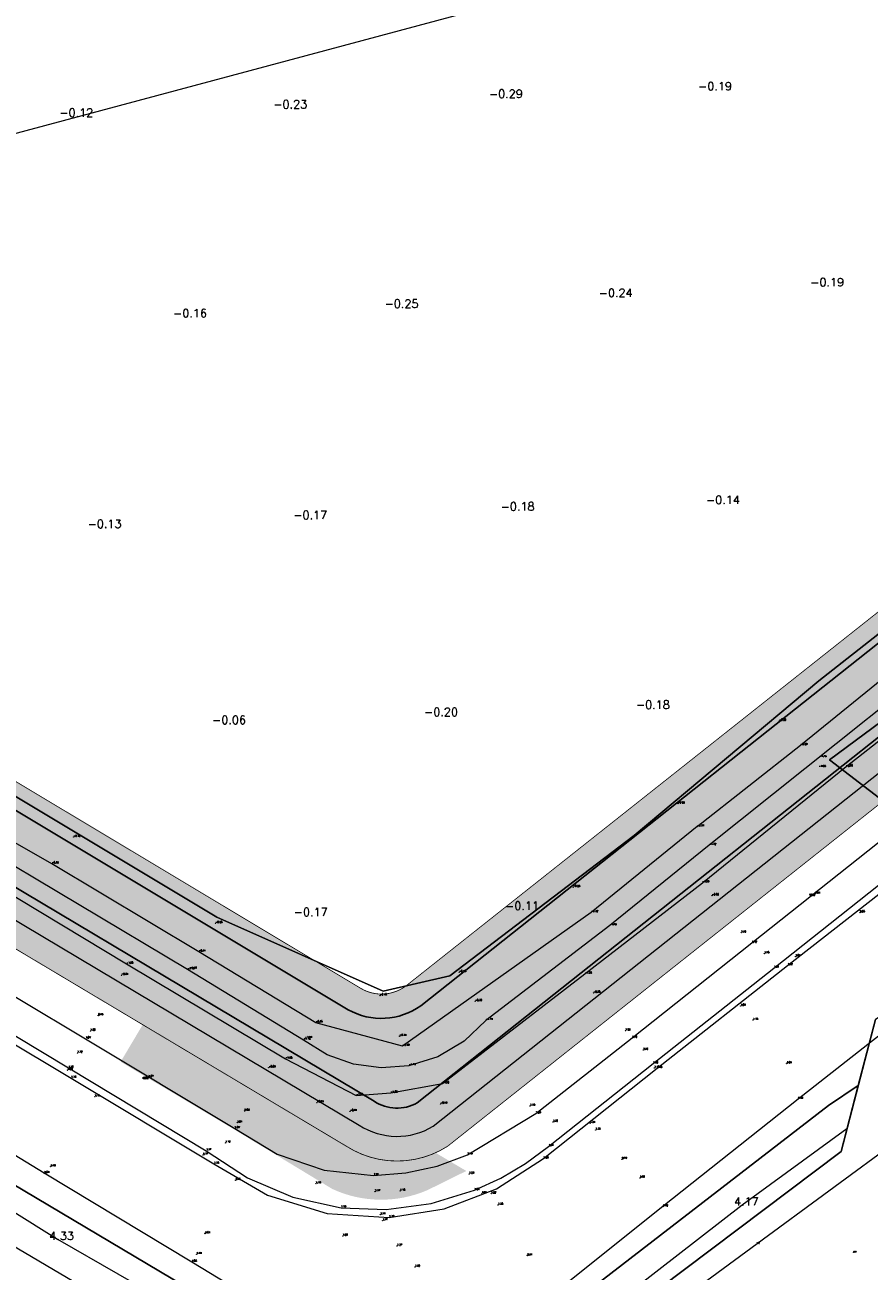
# Model space of a CAD drawing. Header units: metres. Extents: x 102665 to 103901, y 415762 to 419767.
# Tile 33 of 93: x 103109 to 103212, y 418103 to 418254. Entities that reach past the tile are written whole.
import ezdxf
from ezdxf.enums import TextEntityAlignment as Align

# ---------------------------------------------------------------- set-up
doc = ezdxf.new("R2010")
doc.units = ezdxf.units.M
doc.header["$MEASUREMENT"] = 0
for name, color, linetype, lineweight in [('B-WE-GW-TALUD-G', 90, 'Continuous', 13), ('DTM 15-11-2017_terristrisch', 3, 'Continuous', 0), ('DTM-Grondslag', 135, 'Continuous', 0), ('DTM-Hoogtecijfer', 7, 'Continuous', 0), ('DTM-Kant-asfalt', 137, 'Continuous', 0), ('DTM-Meetpunt', 40, 'Continuous', 0), ('DTM-Raster', 36, 'Continuous', 0), ('DTM-Teen-sloot', 142, 'Continuous', 0), ('DTM-Watergrens', 140, 'Continuous', 0), ('DTM_27-12-2009_terrestrisch', 97, 'Continuous', 0), ('DTM_31-01-2018_terrestrisch', 2, 'Continuous', 0), ('DTM_talud', 94, 'Continuous', 0), ('meetpunt', 7, 'Continuous', 0), ('mp', 7, 'Continuous', 0), ('N-WE-GW-TALUDLIJN-G', 90, 'Continuous', 18), ('N-WE-GW-VOORBELASTING-G', 90, 'Continuous', 35), ('N-WE-OG-ZONE_BELEMMERING-A', 7, 'Continuous', 18)]:
    doc.layers.add(name, color=color, linetype=linetype, lineweight=lineweight)
doc.layers.add('BK_Fillings-Niet toepasbaar', color=7, linetype='Continuous', lineweight=9, true_color=0xff8080)
doc.layers.add('N-RO-WH-WATER_HATCH', color=7, linetype='Continuous', lineweight=18, true_color=0xa7c2e4)
doc.styles.get("Standard").update_dxf_attribs({"font": 'txt.shx'})

# ---------------------------------------------------------------- blocks, each defined once
blk = doc.blocks.new('MP')
at = {"layer": 'mp', "color": 0, "linetype": 'ByBlock', "lineweight": -2, "elevation": -0.036, "flags": 128}
blk.add_lwpolyline([(-0.005000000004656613, -0.008660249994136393), (-0.01000000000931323, 0), (-0.005000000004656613, 0.008660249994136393), (0.005000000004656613, 0.008660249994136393), (0.01000000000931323, 0), (0.005000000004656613, -0.008660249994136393), (-0.005000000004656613, -0.008660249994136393)], close=True, dxfattribs=at)

msp = doc.modelspace()

# ---------------------------------------------------------------- hatches: boundary and pattern name
at = {"layer": 'BK_Fillings-Niet toepasbaar'}
h = msp.add_hatch(color=256, dxfattribs=at)
h.dxf.hatch_style = 1
edge = h.paths.add_edge_path()
edge.add_line((103162.8071594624, 418115.290525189), (103125.9350221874, 418137.1260305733))
edge.add_line((103125.9350221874, 418137.1260305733), (103120.8258507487, 418128.5416590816))
edge.add_line((103120.8258507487, 418128.5416590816), (103134.7907087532, 418120.2182462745))
edge.add_line((103134.7907087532, 418120.2182462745), (103146.5470938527, 418113.0947561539))
edge.add_arc((103152.4699317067, 418125.9863558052), 14.18708390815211, 245.3243462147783, 293.171905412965)
edge.add_line((103158.0524239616, 418112.9437667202), (103162.8071594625, 418115.2905251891))
edge.add_line((103162.8071594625, 418115.2905251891), (103140.9424564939, 418128.1940365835))
edge.add_line((103140.9424564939, 418128.1940365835), (103125.9350221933, 418137.1260305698))
edge.add_line((103125.9350221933, 418137.1260305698), (103162.8071594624, 418115.290525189))
at = {"layer": 'N-RO-WH-WATER_HATCH', "transparency": 33554687}
h = msp.add_hatch(color=256, dxfattribs=at)
h.dxf.hatch_style = 1
edge = h.paths.add_edge_path()
edge.add_line((102994.7155803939, 418216.5549733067), (103019.8460106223, 418202.2572684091))
edge.add_line((103019.8460106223, 418202.2572684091), (103151.6146730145, 418123.754278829))
edge.add_arc((103154.3894348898, 418127.9017659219), 4.990085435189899, 236.2165897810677, 299.5505656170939)
edge.add_line((103156.8505025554, 418123.5607869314), (103233.9592729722, 418184.6365101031))
edge.add_arc((103229.0562082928, 418190.9578989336), 7.999999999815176, 307.7982619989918, 338.1082114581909)
edge.add_line((103236.4793258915, 418187.9750605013), (103241.1792994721, 418199.6714555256))
edge.add_line((103241.1792994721, 418199.6714555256), (103267.6649151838, 418265.5837885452))
edge.add_line((103267.6649151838, 418265.5837885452), (103286.062468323, 418336.1478269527))
edge.add_line((103286.062468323, 418336.1478269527), (103289.35340789, 418352.799868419))
edge.add_arc((103267.2803389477, 418357.162164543), 22.50000000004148, 348.8207063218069, 401.9508086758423)
edge.add_arc((103267.280338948, 418357.1621645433), 22.49999999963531, 41.95080867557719, 46.81058128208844)
edge.add_arc((103314.5047993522, 418407.469722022), 46.49999999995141, 216.9952642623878, 226.8105812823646, ccw=False)
edge.add_arc((103273.3725089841, 418376.479647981), 4.999999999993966, 36.99526426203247, 104.9857698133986)
edge.add_line((103272.0796133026, 418381.3095983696), (103272.0795580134, 418381.3095835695))
edge.add_line((103272.0795580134, 418381.3095835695), (103100.3515442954, 418335.3403255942))
edge.add_line((103100.3515442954, 418335.3403255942), (103102.6787841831, 418326.6464223))
edge.add_line((103102.6787841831, 418326.6464223), (103268.3295967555, 418370.9888960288))
edge.add_arc((103269.6225078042, 418366.1589497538), 4.999999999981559, 42.627233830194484, 104.9859521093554, ccw=False)
edge.add_arc((103314.5047993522, 418407.469722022), 55.99999999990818, 222.627233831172, 227.2989196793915)
edge.add_arc((103267.7108379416, 418356.7615011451), 12.9999890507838, -11.179266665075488, 47.29894669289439, ccw=False)
edge.add_line((103280.4641571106, 418354.2410715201), (103277.2855412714, 418338.1573842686))
edge.add_line((103277.2855412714, 418338.1573842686), (103259.1004668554, 418268.4083105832))
edge.add_line((103259.1004668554, 418268.4083105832), (103228.1881705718, 418191.4797018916))
edge.add_line((103228.1881705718, 418191.4797018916), (103157.2684235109, 418135.3428331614))
edge.add_arc((103152.4981498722, 418141.9721206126), 8.167188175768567, 240.4870041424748, 305.73787040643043, ccw=False)
edge.add_line((103148.4748217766, 418134.8646742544), (103057.7237901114, 418189.2459584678))
edge.add_line((103057.7237901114, 418189.2459584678), (103028.8361156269, 418200.1920626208))
edge.add_line((103028.8361156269, 418200.1920626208), (102996.2447540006, 418218.9373056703))
edge.add_line((102996.2447540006, 418218.9373056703), (102986.1556681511, 418224.9435906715))
edge.add_arc((102990.3285939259, 418231.8268200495), 8.049357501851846, 188.0813954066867, 238.7738565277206, ccw=False)
edge.add_line((102982.3591717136, 418230.6952433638), (102981.2796353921, 418238.4612698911))
edge.add_line((102981.2796353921, 418238.4612698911), (102975.4332560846, 418280.5192682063))
edge.add_line((102975.4332560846, 418280.5192682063), (102974.0595793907, 418290.4012975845))
edge.add_arc((102976.040531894, 418290.6766649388), 2.000000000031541, 104.98595211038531, 187.9138327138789, ccw=False)
edge.add_line((102975.5233674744, 418292.6086434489), (102978.9851337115, 418293.5353112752))
edge.add_line((102978.9851337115, 418293.5353112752), (103021.0716738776, 418304.8013067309))
edge.add_line((103021.0716738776, 418304.8013067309), (103043.2690298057, 418310.7432375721))
edge.add_line((103043.2690298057, 418310.7432375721), (103052.9256102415, 418313.3281730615))
edge.add_line((103052.9256102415, 418313.3281730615), (103068.8691594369, 418317.596076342))
edge.add_line((103068.8691594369, 418317.596076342), (103066.5419129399, 418326.2899399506))
edge.add_line((103066.5419129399, 418326.2899399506), (102973.6229035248, 418301.4167888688))
edge.add_arc((102976.5965989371, 418290.3079124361), 11.50000000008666, 104.9859521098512, 187.9138327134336)
edge.add_line((102965.2061220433, 418288.7245501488), (102972.9441484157, 418233.0583193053))
edge.add_arc((102980.8679584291, 418234.1597887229), 8.000000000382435, 187.9138327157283, 239.1143796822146)
edge.add_line((102976.7613513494, 418227.2942386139), (102994.7155803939, 418216.5549733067))
at = {"layer": 'N-WE-OG-ZONE_BELEMMERING-A', "true_color": 0x2776bb, "transparency": 33554483}
h = msp.add_hatch(color=152, dxfattribs=at)
h.dxf.hatch_style = 1
edge = h.paths.add_edge_path()
edge.add_line((103088.3225627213, 418154.0268911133), (103148.2138964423, 418118.3073522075))
edge.add_arc((103154.3894348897, 418127.9017659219), 11.41008543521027, 237.2322446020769, 302.5448021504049)
edge.add_line((103160.5275922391, 418118.2833942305), (103237.9235618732, 418179.5865999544))
edge.add_arc((103229.0562082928, 418190.9578989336), 14.4199999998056, 307.9471514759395, 338.1082114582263)
edge.add_line((103242.4363777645, 418185.5813326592), (103247.1363513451, 418197.2777276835))
edge.add_line((103247.1363513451, 418197.2777276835), (103273.7742216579, 418263.5689628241))
edge.add_line((103273.7742216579, 418263.5689628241), (103292.3233429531, 418334.714342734))
edge.add_line((103292.3233429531, 418334.714342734), (103295.6515902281, 418351.5551599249))
edge.add_arc((103267.2803389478, 418357.1621645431), 28.91999999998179, 348.8207063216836, 401.9508086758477)
edge.add_arc((103267.2803389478, 418357.162164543), 28.91999999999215, 41.95080867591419, 46.81058128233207)
edge.add_arc((103314.5047993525, 418407.4697220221), 40.08000000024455, 216.9952642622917, 226.8105812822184, ccw=False)
edge.add_arc((103273.3725089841, 418376.479647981), 11.41999999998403, 36.99526426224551, 104.9857698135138)
edge.add_line((103270.4195352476, 418387.5112546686), (103270.4194615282, 418387.511234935))
edge.add_line((103270.4194615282, 418387.511234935), (103092.7023147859, 418339.9387607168))
edge.add_line((103092.7023147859, 418339.9387607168), (103098.2928605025, 418319.0540792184))
edge.add_line((103098.2928605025, 418319.0540792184), (103256.8054109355, 418361.4857370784))
edge.add_arc((103260.6841440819, 418346.9958982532), 14.99999999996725, -11.179293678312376, 104.9859521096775, ccw=False)
edge.add_line((103275.3995233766, 418344.0877008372), (103274.3598989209, 418338.8272367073))
edge.add_line((103274.3598989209, 418338.8272367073), (103256.245650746, 418269.3498179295))
edge.add_line((103256.245650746, 418269.3498179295), (103225.7015501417, 418193.3375041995))
edge.add_line((103225.7015501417, 418193.3375041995), (103155.4665310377, 418137.7426351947))
edge.add_arc((103152.5130287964, 418141.684089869), 4.925265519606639, 239.06844152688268, 306.8458054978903, ccw=False)
edge.add_line((103149.9813743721, 418137.4592861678), (103081.8210851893, 418178.3033844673))
edge.add_line((103081.8210851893, 418178.3033844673), (103088.3225627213, 418154.0268911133))

# ---------------------------------------------------------------- linework, layer by layer
for points in [[(103019.8460106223, 418202.2572684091), (103151.6146730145, 418123.754278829, 0.283602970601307), (103156.8505025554, 418123.5607869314), (103233.9592729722, 418184.6365101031, 0.1330285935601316), (103236.4793258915, 418187.9750605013), (103241.1792994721, 418199.6714555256), (103267.6649151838, 418265.5837885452), (103286.062468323, 418336.1478269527), (103289.35340789, 418352.799868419, 0.2360679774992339), (103284.0140172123, 418372.2032420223, 0.02120793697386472), (103282.6796195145, 418373.5668028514, -0.04285360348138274), (103277.3659352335, 418379.4883930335, 0.305685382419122), (103272.0796133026, 418381.3095983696), (103272.0795580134, 418381.3095835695), (103100.3515442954, 418335.3403255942)], [(103102.6787841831, 418326.6464223), (103268.3295967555, 418370.9888960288, -0.2790108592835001), (103273.3013841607, 418369.5450786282, 0.02038689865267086), (103276.5270818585, 418366.3152207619, -0.2608449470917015), (103280.4641571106, 418354.2410715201), (103277.2855412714, 418338.1573842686), (103259.1004668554, 418268.4083105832), (103228.1881705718, 418191.4797018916), (103157.2684235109, 418135.3428331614, -0.292661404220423), (103148.4748217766, 418134.8646742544), (103057.7237901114, 418189.2459584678)]]:
    msp.add_lwpolyline(points, format="xyb")
at = {"layer": 'B-WE-GW-TALUD-G', "extrusion": (-0.1035900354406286, 0.1267953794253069, 0.9865049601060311), "elevation": 42330.50624152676, "flags": 128}
msp.add_lwpolyline([(-344472.9544013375, -255049.4366809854), (-344488.9149490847, -255049.1435178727), (-344505.4972341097, -255049.0946573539)], dxfattribs=at)
at = {"layer": 'B-WE-GW-TALUD-G'}
msp.add_polyline3d([(103190.853, 418157.089, -0.3410000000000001), (103177.98, 418146.668, -0.419), (103155.072, 418130.444, -0.493), (103144.521, 418133.285, -0.347), (103130.307, 418141.89, -0.306), (103112.461, 418152.575, -0.321), (103102.973, 418157.978, -0.5540000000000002), (103087.639, 418167.441, -0.332), (103071.725, 418176.88, -0.369), (103055.262, 418187.01, -0.208), (103038.37, 418196.7800000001, -0.314), (103017.835, 418208.387, -0.751), (103003.384, 418217.493, -0.607), (102984.204, 418228.567, -0.5760000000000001), (102982.2700441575, 418229.7634883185, -0.4950000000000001), (102980.7002346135, 418231.4089267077, -0.414), (102979.596, 418233.397, -0.333), (102979.2344452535, 418234.5098922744, -0.2826666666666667), (102979.0212294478, 418235.6604530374, -0.2323333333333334), (102978.96, 418236.8290000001, -0.182)], dxfattribs=at)
at = {"layer": 'DTM 15-11-2017_terristrisch', "flags": 128}
msp.add_lwpolyline([(103217.3617547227, 418002.5410318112), (103254.1539330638, 418144.9103371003), (103268.6162776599, 418200.8731543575), (103262.9999574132, 418199.8700267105), (103265.1248435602, 418206.5084692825), (103253.632533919, 418210.1870202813), (103250.7423998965, 418203.2743562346), (103248.2449816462, 418197.30099541), (103245.3567892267, 418193.6540857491), (103241.5267903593, 418190.8194603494), (103206.8999536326, 418165.1917475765), (103215.42625007, 418158.6832844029), (103219.2510451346, 418153.1512489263), (103240.6876146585, 418167.9722828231), (103245.5890089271, 418166.396218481), (103243.0391455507, 418146.5659990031), (103234.0296282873, 418144.778726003), (103223.490192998, 418140.7786388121), (103212.4832827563, 418133.6721009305), (103208.3185059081, 418117.6611136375), (103176.8223809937, 418093.9425115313)], dxfattribs=at)
at = {"layer": 'DTM-Kant-asfalt', "extrusion": (-0.01852684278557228, -0.01470046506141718, 0.9997202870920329), "elevation": -8057.10121628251, "flags": 128}
msp.add_lwpolyline([(-263411.3424060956, 340650.5684309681), (-263411.3424060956, 340676.022394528)], dxfattribs=at)
at = {"layer": 'DTM-Kant-asfalt', "extrusion": (-0.01959686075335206, -0.01554808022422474, 0.9996870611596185), "elevation": -8521.863913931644, "flags": 128}
msp.add_lwpolyline([(-263422.3324046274, 340627.8262508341), (-263422.3324046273, 340652.7706815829)], dxfattribs=at)
at = {"layer": 'DTM-Kant-asfalt'}
for points in [[(102975.943, 418215.52, 1.686), (102979.291, 418213.46, 1.654), (102986.763, 418208.964, 1.578), (103003.113, 418199.222, 1.345), (103016.243, 418191.321, 1.19), (103033.781, 418180.834, 1.093), (103050.322, 418170.956, 1.077), (103067.586, 418160.6679999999, 1.076), (103083.964, 418150.855, 1.059), (103100.585, 418140.895, 1.072), (103116.571, 418131.342, 1.066), (103134.684, 418120.438, 1.071), (103139.842022, 418117.31411, 1.082333), (103145.556383, 418115.387982, 1.093667), (103151.553, 418114.7520000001, 1.105), (103155.453318, 418115.045646, 1.119333), (103159.272676, 418115.888986, 1.133667), (103162.934, 418117.265, 1.148), (103171.26, 418122.259, 1.23), (103182.952, 418131.438, 1.399), (103197.49, 418142.966, 1.719)], [(102972.586, 418211.693, 1.837), (102978.113, 418209.305, 1.748), (102985.062, 418205.159, 1.658), (103001.046, 418195.66, 1.451), (103014.372, 418187.688, 1.286), (103030.863, 418177.847, 1.182), (103048.141, 418167.5220000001, 1.179), (103065.456, 418157.175, 1.153), (103081.923, 418147.306, 1.152), (103098.465, 418137.4179999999, 1.162), (103114.5, 418127.798, 1.161), (103131.221, 418117.739, 1.174), (103136.218971, 418114.437224, 1.177667), (103141.73723, 418112.106933, 1.181333), (103147.589, 418110.827, 1.185), (103153.08735, 418110.6145570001, 1.209333), (103158.542956, 418111.331045, 1.233667), (103163.8, 418112.956, 1.258), (103166.984365, 418114.399372, 1.276333), (103169.995605, 418116.175867, 1.294667), (103172.799, 418118.265, 1.313), (103185.484, 418128.319, 1.496), (103200.173, 418139.914, 1.809)]]:
    msp.add_polyline3d(points, dxfattribs=at)
at = {"layer": 'DTM-Raster', "extrusion": (-0.02028316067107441, -0.01583422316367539, 0.9996688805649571), "elevation": -8712.367746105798, "flags": 128}
msp.add_lwpolyline([(-266093.5429079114, 338541.2827857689), (-266093.5429079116, 338564.4836028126)], dxfattribs=at)
at = {"layer": 'DTM-Raster'}
for points in [[(102964.647, 418214.9320000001, 1.844), (102966.897, 418213.646, 1.813), (102980.72, 418206.732, 1.683), (102985.21, 418204.018, 1.588), (103000.686, 418194.79, 1.388), (103013.969, 418186.827, 1.235), (103031.67, 418176.244, 1.199), (103049.386, 418165.648, 1.172), (103056.096, 418161.663, 1.176), (103084.557, 418144.7260000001, 1.124), (103097.794, 418136.729, 1.151), (103114.821, 418126.559, 1.126), (103132.16, 418116.144, 1.184), (103138.680093, 418112.338768, 1.184667), (103145.900356, 418110.134405, 1.185333), (103153.434, 418109.649, 1.186), (103160.135425, 418110.701736, 1.218), (103166.474154, 418113.1179070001, 1.25), (103172.176, 418116.7929999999, 1.282), (103185.979, 418127.766, 1.475), (103201.827, 418140.2420000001, 1.818)], [(103244.095, 418144.876, 4.505), (103237.558, 418144.66, 4.253), (103225.466, 418140.441, 4.425), (103218.88, 418136.385, 4.446000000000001), (103203.095, 418124.009, 4.438000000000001), (103186.693, 418110.964, 4.421), (103170.314, 418097.925, 4.449), (103164.759, 418093.534, 4.475000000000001), (103152.44, 418090.757, 4.574), (103148.88, 418092.432, 4.582), (103129.467, 418104.2310000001, 4.552), (103111.544, 418115.011, 4.544), (103093.499, 418126.016, 4.508), (103075.597, 418136.8890000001, 4.525), (103057.442, 418147.921, 4.536), (103039.248, 418158.91, 4.548), (103021.25, 418169.779, 4.539000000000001), (103003.279, 418180.754, 4.474), (102985.037, 418191.724, 4.4), (102983.453, 418189.173, 4.483000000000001)]]:
    msp.add_polyline3d(points, dxfattribs=at)
at = {"layer": 'DTM-Raster', "color": 36}
msp.add_polyline3d([(103181.596, 418094.339, 2.743), (103198.112, 418106.473, 2.519), (103215.555, 418119.255, 2.277), (103230.367, 418129.892, 2.465), (103237.057, 418131.904, 3.971)], dxfattribs=at)
at = {"layer": 'DTM-Teen-sloot', "extrusion": (0.002602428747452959, 0.002100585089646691, 0.9999944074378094), "elevation": 1145.323715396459, "flags": 128}
msp.add_lwpolyline([(103191.1296836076, 418148.7976830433), (103208.5798192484, 418162.8827141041)], dxfattribs=at)
at = {"layer": 'DTM-Teen-sloot'}
for points in [[(102978.787, 418226.081, -1.735), (102992.034, 418217.956, -1.576), (103007.938, 418208.466, -1.579), (103020.997, 418200.575, -1.585), (103040.547, 418188.8010000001, -1.545), (103055.523, 418179.857, -1.571), (103072.923, 418169.51, -1.578), (103089.028, 418159.83, -1.576), (103105.775, 418149.89, -1.577), (103121.525, 418140.4210000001, -1.58), (103140.843, 418128.8970000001, -1.583), (103149.437, 418124.433, -1.578), (103153.624, 418124.754, -1.576), (103159.901, 418125.888, -1.555), (103177.218, 418139.209, -1.577), (103191.475, 418150.281, -1.585)], [(103258.606, 418223.23, -1.745), (103252.86, 418209.5900000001, -1.7), (103251.7358872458, 418206.6642406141, -1.704333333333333), (103250.3248387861, 418203.8655552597, -1.708666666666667), (103248.641, 418201.222, -1.713), (103246.9015777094, 418198.9919590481, -1.729666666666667), (103244.9679833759, 418196.9280100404, -1.746333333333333), (103242.856, 418195.047, -1.763), (103230.981, 418185.6660000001, -1.738), (103192.316, 418154.831, -1.718), (103180.225, 418145.076, -1.726), (103165.184, 418133.572, -1.713), (103162.5256809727, 418131.0289594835, -1.712), (103159.356395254, 418129.1609811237, -1.711), (103155.844, 418128.067, -1.71), (103152.4696375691, 418127.7946734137, -1.71425), (103149.1135976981, 418128.2390605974, -1.7185), (103145.9264021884, 418129.3802303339, -1.72275), (103143.051, 418131.167, -1.727), (103128.949, 418139.725, -1.725), (103102.584, 418155.425, -1.72)], [(103208.925, 418164.366, -1.66), (103220.04, 418173.082, -1.74), (103232.559, 418182.937, -1.732), (103242.767, 418191.11, -1.733), (103244.2167470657, 418192.0764357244, -1.721), (103245.5728105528, 418193.17044504, -1.709), (103246.824, 418194.383, -1.697), (103248.1498570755, 418195.9504249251, -1.711), (103249.3005851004, 418197.6505845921, -1.725), (103250.263, 418199.464, -1.739), (103253.776, 418208.841, -1.718)]]:
    msp.add_polyline3d(points, dxfattribs=at)
at = {"layer": 'DTM_27-12-2009_terrestrisch', "elevation": 12.40950780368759, "flags": 128}
msp.add_lwpolyline([(102938.8509415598, 418202.2158476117), (103138.3106475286, 418081.3340571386), (103157.900294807, 418075.8605335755), (103169.3547065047, 418080.2914812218), (103178.2058428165, 418087.0682246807), (103182.2223645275, 418090.1434159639), (103176.8223809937, 418093.9425115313), (103208.3185059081, 418117.6611136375), (103210.4008943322, 418125.666607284), (103206.7910947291, 418123.2490761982), (103167.3875088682, 418092.837954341), (103154.7912494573, 418088.3608775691), (103147.7231333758, 418089.9525933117), (103006.7964575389, 418173.6306369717), (102983.740804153, 418187.3203941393), (102957.3871436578, 418201.7279435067), (102945.471763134, 418213.4802700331), (102942.8189198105, 418215.2509132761), (102938.8509415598, 418202.2158476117)], close=True, dxfattribs=at)
at = {"layer": 'DTM_27-12-2009_terrestrisch'}
msp.add_polyline3d([(103016.0520518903, 418215.9252325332, 0), (103132.5049217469, 418146.0837690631, 0), (103152.7085263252, 418137.1083250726, 0), (103160.7957000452, 418138.9714564, 0), (103183.1908835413, 418155.9985996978, 0), (103205.6325300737, 418174.8011055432, 0), (103222.2167943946, 418187.7943609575, 0), (103238.1114951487, 418199.2338482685, 0), (103243.4247821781, 418203.6848551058, 0), (103247.3711006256, 418211.9716183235, 0), (103252.3925824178, 418225.1438872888, 0), (103256.3389008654, 418225.3941586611, 0), (103260.118473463, 418223.6978749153, 0), (103253.632533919, 418210.1870202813, 0), (103265.1248435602, 418206.5084692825, 0), (103262.9999574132, 418199.8700267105, 0), (103268.6162776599, 418200.8731543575, 0), (103256.6658205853, 418154.6302204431, 0), (103276.5040292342, 418168.5741932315, 0), (103292.2724401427, 418167.9784355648, 0), (103306.8182413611, 418174.2990520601, 0), (103330.7683749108, 418188.6344709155, 0), (103356.5408012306, 418190.719622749, 0), (103377.9248490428, 418200.5123893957, 0)], dxfattribs=at)
at = {"layer": 'DTM_31-01-2018_terrestrisch', "elevation": 7.130224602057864, "flags": 128}
for points in [[(103222.2167943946, 418187.7943609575), (103205.6325300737, 418174.8011055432), (103183.1908835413, 418155.9985996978), (103160.7957000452, 418138.9714564), (103152.7085263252, 418137.1083250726), (103132.5049217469, 418146.0837690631), (103016.0520518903, 418215.9252325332)], [(103215.42625007, 418158.6832844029), (103206.8999536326, 418165.1917475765), (103241.5267903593, 418190.8194603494)], [(103006.7964575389, 418173.6306369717), (103147.7231333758, 418089.9525933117)], [(103167.3875088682, 418092.837954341), (103206.7910947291, 418123.2490761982), (103210.4008943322, 418125.666607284), (103212.4832827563, 418133.6721009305)]]:
    msp.add_lwpolyline(points, dxfattribs=at)
at = {"layer": 'DTM_talud'}
for points in [[(102941.8951305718, 418212.2162057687, 4.266877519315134), (102946.446, 418207.588, 4.209), (102964.132, 418196.846, 4.271), (102981.952, 418185.98, 4.180000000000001), (103003.073, 418173.6550000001, 4.256), (103025.3, 418160.023, 4.116000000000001), (103047.256, 418147.46, 4.226), (103069.192, 418133.826, 4.375), (103091.559, 418120.467, 4.402), (103113.149, 418107.0140000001, 4.331000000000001), (103135.147, 418094.39, 4.354), (103143.804, 418089.016, 4.407), (103156.337, 418084.341, 4.254), (103167.5, 418088.989, 4.207), (103175.717, 418095.196, 4.212000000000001), (103196.315, 418111.18, 4.173), (103209.0378915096, 418120.4267056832, 4.128038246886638)], [(102944.075, 418204.787, 3.316), (102961.437, 418194.445, 3.031), (102979.508, 418184.133, 3.175), (102999.086, 418173.191, 3.455), (103017.218, 418162.671, 3.583), (103035.595, 418151.698, 3.55), (103053.153, 418140.661, 3.491), (103071.816, 418128.713, 3.488), (103089.821, 418117.501, 3.394), (103106.652, 418106.898, 3.167), (103124.547, 418096.312, 3.187), (103139.503, 418087.169, 3.175), (103146.466, 418083.189, 3.201), (103151.964, 418081.075, 3.21), (103156.802, 418080.816, 3.178), (103161.763, 418081.866, 3.111000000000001), (103166.277, 418083.592, 3.024), (103170.726, 418086.037, 2.786), (103179.2900073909, 418092.2064416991, 2.597203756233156)]]:
    msp.add_polyline3d(points, dxfattribs=at)
at = {"layer": 'N-WE-GW-TALUDLIJN-G', "transparency": 33554687, "flags": 128}
msp.add_lwpolyline([(103018.1250227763, 418199.3016341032), (103149.7973440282, 418120.8560410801, 0.2899423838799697), (103158.7939419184, 418120.7372802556), (103236.0703055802, 418181.9457493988, 0.132606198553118), (103239.652708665, 418186.6998970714), (103244.3526822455, 418198.3962920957), (103270.9194055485, 418264.5104701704), (103289.3977006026, 418335.3841951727), (103292.7085143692, 418352.1367994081, 0.2360679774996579), (103286.5575363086, 418374.4894857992, 0.02120793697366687), (103285.0203101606, 418376.0603078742, -0.04285360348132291), (103280.097438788, 418381.5463746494, 0.3056853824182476), (103271.1952726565, 418384.6132844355), (103271.1952065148, 418384.6132667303), (103096.3760291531, 418337.8165396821)], format="xyb", dxfattribs=at)
msp.add_lwpolyline([(103100.4150816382, 418322.7277936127), (103204.6508497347, 418350.6302936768), (103206.2031212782, 418344.8341772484), (103207.3931215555, 418340.3907664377), (103209.5661655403, 418332.276711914), (103210.7561658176, 418327.8333011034), (103212.9292098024, 418319.7192465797), (103214.1192100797, 418315.275835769), (103216.2922540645, 418307.1617812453), (103217.4822543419, 418302.7183704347), (103219.6552983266, 418294.6043159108), (103220.845298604, 418290.1609051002), (103223.0183425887, 418282.0468505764), (103224.2083428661, 418277.6034397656), (103225.5268873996, 418272.6777366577), (103067.8504279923, 418230.4698672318)], dxfattribs=at)
at = {"layer": 'N-WE-GW-VOORBELASTING-G', "color": 6, "transparency": 33554687, "const_width": 0.1, "flags": 128}
msp.add_lwpolyline([(103088.3225627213, 418154.0268911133), (103148.2138964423, 418118.3073522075, 0.2929536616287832), (103160.5275922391, 418118.2833942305), (103237.9235618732, 418179.5865999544, 0.1323675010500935), (103242.4363777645, 418185.5813326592), (103247.1363513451, 418197.2777276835), (103273.7742216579, 418263.5689628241), (103292.3233429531, 418334.714342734), (103295.6515902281, 418351.5551599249, 0.2360679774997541), (103288.7886934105, 418376.4949627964, 0.02120793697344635), (103287.0735475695, 418378.247592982, -0.0428536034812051), (103282.4934945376, 418383.351621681, 0.3056853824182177), (103270.4195352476, 418387.5112546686), (103270.4194615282, 418387.511234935), (103092.7023147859, 418339.9387607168), (103098.2928605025, 418319.0540792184), (103256.8054109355, 418361.4857370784, -0.5552519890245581), (103275.3995233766, 418344.0877008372), (103274.3598989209, 418338.8272367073), (103256.245650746, 418269.3498179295), (103225.7015501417, 418193.3375041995), (103155.4665310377, 418137.7426351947, -0.3046687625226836), (103149.9813743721, 418137.4592861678), (103081.8210851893, 418178.3033844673)], format="xyb", close=True, dxfattribs=at)

# ---------------------------------------------------------------- block references
at = {"layer": 'DTM-Grondslag', "xscale": 2.5, "yscale": 2.5, "zscale": 2.5}
for p in [(103205.166, 418148.91, 1.94), (103124.203, 418126.6679999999, 1.067)]:
    msp.add_blockref('MP', p, dxfattribs=at)
at = {"layer": 'DTM-Meetpunt', "xscale": 2.5, "yscale": 2.5, "zscale": 2.5}
for p in [(103200.817, 418169.913, -0.203), (103188.515, 418159.863, -0.256), (103115.108, 418155.808, -0.315), (103175.789, 418149.735, -0.226), (103192.643, 418148.705, -0.502), (103210.608, 418146.66, 2.047), (103132.347, 418145.357, -0.252), (103196.194, 418144.203, 1.464), (103199.001, 418141.669, 1.778), (103202.796, 418141.321, 1.832), (103129.251, 418139.823, -1.459), (103120.927, 418139.053, -0.8059999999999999), (103161.942, 418139.401, -0.177), (103152.313, 418136.561, -0.179), (103178.246, 418136.891, -0.5810000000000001), (103163.876, 418135.875, -0.297), (103196.116, 418135.323, 1.685), (103118.104, 418134.159, 0.731), (103197.628, 418133.595, 1.75), (103117.162, 418132.29, 0.997), (103182.136, 418132.3070000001, 1.256), (103143.224, 418131.3890000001, -1.435), (103154.706, 418131.652, -0.136), (103115.584, 418129.623, 1.123), (103184.293, 418129.964, 1.458), (103114.366, 418127.524, 1.087), (103138.808, 418127.826, -0.627), (103185.649, 418127.788, 1.459), (103201.725, 418128.3180000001, 3.64), (103117.693, 418124.301, 1.143), (103144.647, 418123.593, -0.238), (103159.664, 418123.431, -0.4920000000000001), (103170.551, 418123.179, 1.125), (103203.095, 418124.009, 4.438000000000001), (103135.863, 418122.556, 0.8300000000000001), (103148.686, 418122.532, -0.412), (103134.985, 418121.134, 1.01), (103173.324, 418121.2329999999, 1.297), (103177.841, 418121.08, 1.306), (103178.517, 418120.277, 1.36), (103133.554, 418118.705, 1.119), (103130.815, 418117.225, 1.168), (103112.324, 418115.819, 4.491000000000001), (103181.711, 418116.716, 2.774), (103111.544, 418115.011, 4.544), (103134.786, 418114.173, 1.155), (103163.15, 418114.934, 1.228), (103183.89, 418114.451, 3.603), (103144.537, 418113.751, 1.127), (103151.715, 418112.79, 1.167), (103154.766, 418112.848, 1.18), (103164.696, 418112.556, 1.242), (103165.83, 418112.532, 1.215), (103166.662, 418111.141, 1.377), (103186.693, 418110.964, 4.421), (103152.354, 418109.9920000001, 1.138), (103152.637, 418109.241, 1.168), (103131.075, 418107.669, 3.813), (103147.814, 418107.414, 1.258), (103130.065, 418105.18, 4.437), (103154.39, 418106.172, 1.268), (103170.206, 418104.996, 3.413), (103209.857, 418105.418, 2.434), (103129.467, 418104.2310000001, 4.552), (103156.572, 418103.638, 1.296)]:
    msp.add_blockref('MP', p, dxfattribs=at)
at = {"layer": 'meetpunt', "xscale": 2.5, "yscale": 2.5, "zscale": 2.5}
msp.add_blockref('MP', (103205.166, 418148.91, 1.94), dxfattribs=at)

# ---------------------------------------------------------------- texts
at = {"layer": 'B-WE-GW-TALUD-G'}
for s, p in [('-0.29', (103203.396, 418166.963)), ('-0.34', (103190.853, 418157.089)), ('-0.32', (103112.461, 418152.575)), ('-0.42', (103177.98, 418146.668)), ('-0.31', (103130.307, 418141.89)), ('-0.35', (103144.521, 418133.285)), ('-0.49', (103155.072, 418130.444))]:
    msp.add_text(s, height=0.2, dxfattribs=at).set_placement(p, align=Align.BOTTOM_LEFT)
at = {"layer": 'DTM-Grondslag'}
for s, p in [('9020', (103205.166, 418148.91)), ('9050', (103124.203, 418126.6679999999, 1.067))]:
    msp.add_text(s, height=0.2, dxfattribs=at).set_placement(p, align=Align.TOP_RIGHT)
for s, p in [('1.94', (103205.166, 418148.91)), ('1.07', (103124.203, 418126.6679999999))]:
    msp.add_text(s, height=0.2, dxfattribs=at).set_placement(p, align=Align.BOTTOM_LEFT)
at = {"layer": 'DTM-Hoogtecijfer', "linetype": 'Continuous', "lineweight": 0}
for s, p in [('-0.19', (103190.9595778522, 418246.4659653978)), ('-0.29', (103165.5545778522, 418245.5439653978)), ('-0.12', (103113.3835778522, 418243.2429653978)), ('-0.23', (103139.3675778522, 418244.2659653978)), ('-0.19', (103204.5765778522, 418222.6719653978)), ('-0.24', (103178.8935778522, 418221.3789653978)), ('-0.16', (103127.1975778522, 418218.9069653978)), ('-0.25', (103152.8855778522, 418220.0569653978)), ('-0.14', (103191.9225778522, 418196.2549653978)), ('-0.18', (103166.9825778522, 418195.4499653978)), ('-0.13', (103116.8205778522, 418193.3299653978)), ('-0.17', (103141.7995778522, 418194.4109653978)), ('-0.20', (103157.6845778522, 418170.5049653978)), ('-0.18', (103183.4075778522, 418171.3869653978)), ('-0.06', (103131.9355778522, 418169.5389653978)), ('-0.17', (103141.8555778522, 418146.2209653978)), ('-0.11', (103167.5225778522, 418146.9809653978)), ('4.17', (103195.315889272, 418111.0869653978)), ('4.33', (103112.149889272, 418106.9209653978))]:
    msp.add_text(s, height=1, dxfattribs=at).set_placement(p)
at = {"layer": 'DTM-Hoogtecijfer'}
msp.add_text('2.43', height=0.1, dxfattribs=at).set_placement((103209.857, 418105.418), align=Align.BOTTOM_LEFT)
at = {"layer": 'DTM-Kant-asfalt'}
for s, p in [('1.72', (103197.49, 418142.966)), ('1.81', (103200.173, 418139.914)), ('1.07', (103116.571, 418131.342)), ('1.40', (103182.952, 418131.438)), ('1.16', (103114.5, 418127.798)), ('1.50', (103185.484, 418128.319)), ('1.23', (103171.26, 418122.259)), ('1.07', (103134.684, 418120.438)), ('1.31', (103172.799, 418118.265)), ('1.17', (103131.221, 418117.739)), ('1.15', (103162.934, 418117.265)), ('1.11', (103151.553, 418114.7520000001)), ('1.26', (103163.8, 418112.956)), ('1.19', (103147.589, 418110.827))]:
    msp.add_text(s, height=0.2, dxfattribs=at).set_placement(p, align=Align.BOTTOM_LEFT)
at = {"layer": 'DTM-Meetpunt'}
for s, p in [('-0.20', (103200.817, 418169.913)), ('-1.93', (103205.625, 418164.2910000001)), ('-0.26', (103188.515, 418159.863)), ('-0.32', (103115.108, 418155.808)), ('-0.23', (103175.789, 418149.735)), ('-0.50', (103192.643, 418148.705)), ('1.94', (103205.166, 418148.91)), ('-0.25', (103132.347, 418145.357)), ('2.05', (103210.608, 418146.66)), ('1.46', (103196.194, 418144.203)), ('1.78', (103199.001, 418141.669)), ('1.83', (103202.796, 418141.321)), ('-1.46', (103129.251, 418139.823)), ('-0.18', (103161.942, 418139.401)), ('-0.81', (103120.927, 418139.053)), ('-0.18', (103152.313, 418136.561)), ('-0.58', (103178.246, 418136.891)), ('-0.30', (103163.876, 418135.875)), ('1.69', (103196.116, 418135.323)), ('0.73', (103118.104, 418134.159)), ('1.75', (103197.628, 418133.595)), ('1.00', (103117.162, 418132.29)), ('1.26', (103182.136, 418132.3070000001)), ('-1.44', (103143.224, 418131.3890000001)), ('-0.14', (103154.706, 418131.652)), ('1.12', (103115.584, 418129.623)), ('1.46', (103184.293, 418129.964)), ('1.09', (103114.366, 418127.524)), ('-0.63', (103138.808, 418127.826)), ('1.46', (103185.649, 418127.788)), ('3.64', (103201.725, 418128.3180000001)), ('1.14', (103117.693, 418124.301)), ('-0.24', (103144.647, 418123.593)), ('-0.49', (103159.664, 418123.431)), ('1.13', (103170.551, 418123.179)), ('4.44', (103203.095, 418124.009)), ('1.01', (103134.985, 418121.134)), ('0.83', (103135.863, 418122.556)), ('-0.41', (103148.686, 418122.532)), ('1.30', (103173.324, 418121.2329999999)), ('1.31', (103177.841, 418121.08)), ('1.36', (103178.517, 418120.277)), ('1.12', (103133.554, 418118.705)), ('1.17', (103130.815, 418117.225)), ('2.77', (103181.711, 418116.716)), ('4.49', (103112.324, 418115.819)), ('4.54', (103111.544, 418115.011)), ('1.16', (103134.786, 418114.173)), ('1.13', (103144.537, 418113.751)), ('1.23', (103163.15, 418114.934)), ('3.60', (103183.89, 418114.451)), ('1.17', (103151.715, 418112.79)), ('1.18', (103154.766, 418112.848)), ('1.24', (103164.696, 418112.556)), ('1.22', (103165.83, 418112.532)), ('1.38', (103166.662, 418111.141)), ('4.42', (103186.693, 418110.964)), ('1.14', (103152.354, 418109.9920000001)), ('1.17', (103152.637, 418109.241)), ('3.81', (103131.075, 418107.669)), ('1.26', (103147.814, 418107.414)), ('1.27', (103154.39, 418106.172)), ('4.44', (103130.065, 418105.18)), ('3.41', (103170.206, 418104.996)), ('4.55', (103129.467, 418104.2310000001)), ('1.30', (103156.572, 418103.638))]:
    msp.add_text(s, height=0.2, dxfattribs=at).set_placement(p, align=Align.BOTTOM_LEFT)
at = {"layer": 'DTM-Raster'}
for s, p in [('1.82', (103201.827, 418140.2420000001)), ('1.48', (103185.979, 418127.766)), ('1.13', (103114.821, 418126.559)), ('1.28', (103172.176, 418116.7929999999)), ('1.18', (103132.16, 418116.144)), ('1.19', (103153.434, 418109.649))]:
    msp.add_text(s, height=0.2, dxfattribs=at).set_placement(p, align=Align.BOTTOM_LEFT)
at = {"layer": 'DTM-Raster', "color": 36}
msp.add_text('2.52', height=0.1, dxfattribs=at).set_placement((103198.112, 418106.473), align=Align.BOTTOM_LEFT)
at = {"layer": 'DTM-Teen-sloot'}
for s, height, p in [('-1.66', 0.1, (103208.925, 418164.366)), ('-1.66', 0.2, (103208.925, 418164.3660000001)), ('-1.59', 0.2, (103191.475, 418150.281)), ('-1.58', 0.2, (103121.525, 418140.4210000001)), ('-1.58', 0.2, (103177.218, 418139.209)), ('-1.58', 0.2, (103140.843, 418128.8970000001)), ('-1.56', 0.2, (103159.901, 418125.888)), ('-1.58', 0.2, (103149.437, 418124.433)), ('-1.58', 0.2, (103153.624, 418124.754))]:
    msp.add_text(s, height=height, dxfattribs=at).set_placement(p, align=Align.BOTTOM_LEFT)
at = {"layer": 'DTM-Watergrens'}
for s, p in [('-1.73', (103205.726, 418165.478)), ('-1.72', (103192.316, 418154.831)), ('-1.73', (103180.225, 418145.076)), ('-1.73', (103128.949, 418139.725)), ('-1.71', (103165.184, 418133.572)), ('-1.73', (103143.051, 418131.167)), ('-1.71', (103155.844, 418128.067))]:
    msp.add_text(s, height=0.2, dxfattribs=at).set_placement(p, align=Align.BOTTOM_LEFT)

doc.saveas('drawing.dxf')
